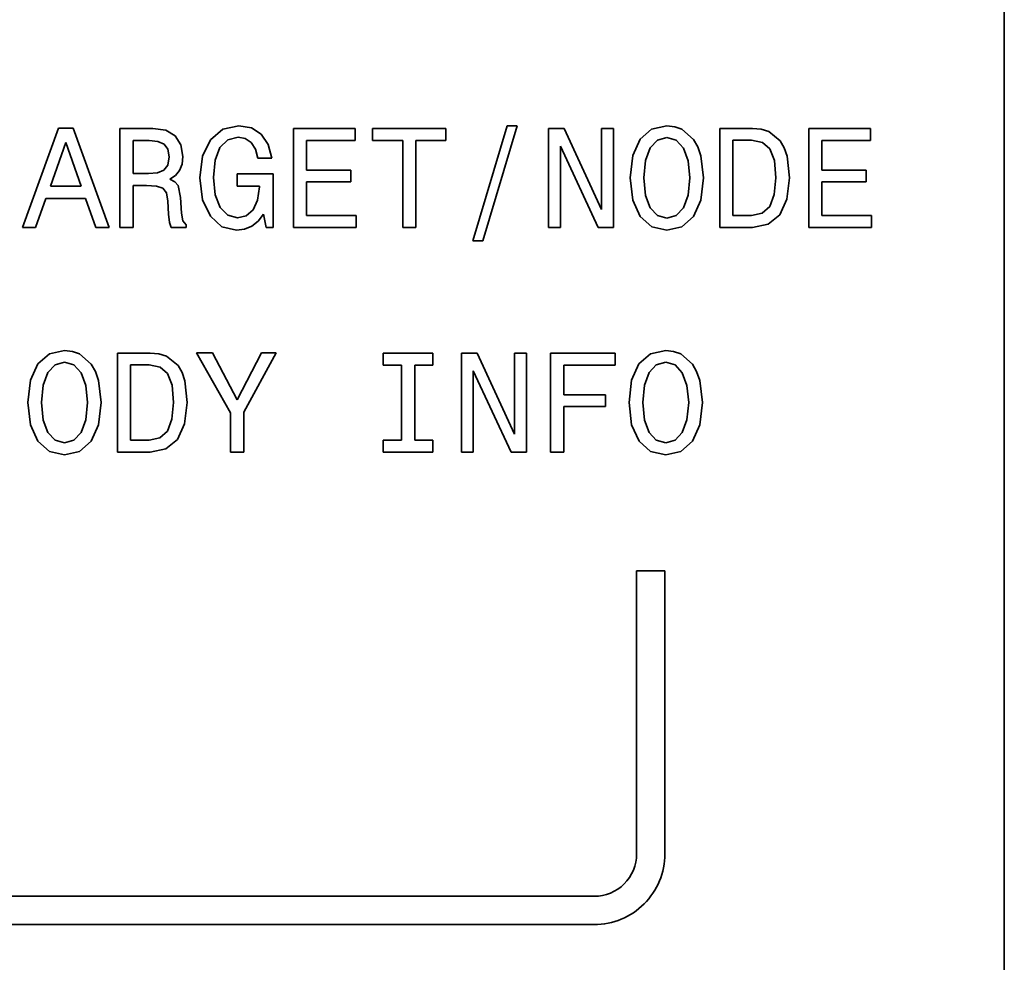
# Model space of a CAD drawing. Extents: x -62 to 331, y -17 to 221.
# Tile 15 of 16: x 296 to 331, y 154 to 187. Entities that reach past the tile are written whole.
import ezdxf

# ---------------------------------------------------------------- set-up
doc = ezdxf.new("R2010")
doc.units = 0

msp = doc.modelspace()

# ---------------------------------------------------------------- linework, layer by layer
at = {"color": 7, "lineweight": 35}
msp.add_line((330.648987, 11.882024), (330.648987, 219.882019), dxfattribs=at)
at = {"color": 2, "lineweight": 35, "ltscale": 0.093251}
msp.add_line((297.211914, 183.51828), (295.935974, 180.013245), dxfattribs=at)
at = {"color": 2, "lineweight": 35, "ltscale": 0.01286}
msp.add_line((297.726318, 183.51828), (297.211914, 183.51828), dxfattribs=at)
at = {"color": 2, "lineweight": 35, "ltscale": 0.093294}
msp.add_line((299.007294, 180.013245), (297.726318, 183.51828), dxfattribs=at)
at = {"color": 2, "lineweight": 35, "ltscale": 0.029251}
msp.add_line((300.550537, 183.513245), (299.380493, 183.513245), dxfattribs=at)
at = {"color": 2, "lineweight": 35, "ltscale": 0.0875}
for p, q in [((299.380493, 183.513245), (299.380493, 180.013245)), ((305.518097, 183.513245), (305.518097, 180.013245)), ((314.5354, 183.513245), (314.5354, 180.013245)), ((316.835114, 180.013245), (316.835114, 183.513245)), ((320.58728, 183.513245), (320.58728, 180.013245)), ((323.734253, 183.513245), (323.734253, 180.013245)), ((299.293365, 175.575424), (299.293365, 172.075424)), ((311.457642, 175.575424), (311.457642, 172.075424)), ((313.757355, 172.075424), (313.757355, 175.575424)), ((314.60965, 175.575424), (314.60965, 172.075424))]:
    msp.add_line(p, q, dxfattribs=at)
at = {"color": 2, "lineweight": 35, "ltscale": 0.011465}
msp.add_line((301.004425, 183.447678), (300.550537, 183.513245), dxfattribs=at)
at = {"color": 2, "lineweight": 35, "ltscale": 0.009602}
msp.add_line((301.33728, 183.256042), (301.004425, 183.447678), dxfattribs=at)
at = {"color": 2, "lineweight": 35, "ltscale": 0.014222}
msp.add_line((303.016663, 183.482986), (302.582947, 183.114838), dxfattribs=at)
at = {"color": 2, "lineweight": 35, "ltscale": 0.014715}
msp.add_line((303.591583, 183.60907), (303.016663, 183.482986), dxfattribs=at)
at = {"color": 2, "lineweight": 35, "ltscale": 0.011153}
msp.add_line((304.030365, 183.528381), (303.591583, 183.60907), dxfattribs=at)
at = {"color": 2, "lineweight": 35, "ltscale": 0.010317}
msp.add_line((304.378326, 183.306473), (304.030365, 183.528381), dxfattribs=at)
at = {"color": 2, "lineweight": 35, "ltscale": 0.054467}
for p, q in [((307.696777, 183.513245), (305.518097, 183.513245)), ((325.912933, 183.513245), (323.734253, 183.513245))]:
    msp.add_line(p, q, dxfattribs=at)
at = {"color": 2, "lineweight": 35, "ltscale": 0.010591}
for p, q in [((307.696777, 183.089615), (307.696777, 183.513245)), ((308.317108, 183.513245), (308.317108, 183.089615)), ((310.904266, 183.089615), (310.904266, 183.513245)), ((316.835114, 183.513245), (316.411469, 183.513245)), ((325.912933, 183.089615), (325.912933, 183.513245)), ((307.737122, 180.013245), (307.737122, 180.436874)), ((325.953278, 180.013245), (325.953278, 180.436874)), ((308.693939, 175.575424), (308.693939, 175.151794)), ((310.448975, 175.151794), (310.448975, 175.575424)), ((313.757355, 175.575424), (313.33371, 175.575424)), ((316.889191, 175.151794), (316.889191, 175.575424)), ((308.693939, 172.499054), (308.693939, 172.075424)), ((310.448975, 172.075424), (310.448975, 172.499054))]:
    msp.add_line(p, q, dxfattribs=at)
at = {"color": 2, "lineweight": 35, "ltscale": 0.064679}
msp.add_line((310.904266, 183.513245), (308.317108, 183.513245), dxfattribs=at)
at = {"color": 2, "lineweight": 35, "ltscale": 0.106067}
msp.add_line((313.077911, 183.60907), (311.862488, 179.54422), dxfattribs=at)
at = {"color": 2, "lineweight": 35, "ltscale": 0.106103}
msp.add_line((312.21048, 179.54422), (313.430939, 183.60907), dxfattribs=at)
at = {"color": 2, "lineweight": 35, "ltscale": 0.008826}
msp.add_line((313.430939, 183.60907), (313.077911, 183.60907), dxfattribs=at)
at = {"color": 2, "lineweight": 35, "ltscale": 0.013743}
for p, q in [((315.085114, 183.513245), (314.5354, 183.513245)), ((312.007355, 175.575424), (311.457642, 175.575424))]:
    msp.add_line(p, q, dxfattribs=at)
at = {"color": 2, "lineweight": 35, "ltscale": 0.079032}
for p, q in [((316.411469, 180.643646), (315.085114, 183.513245)), ((313.33371, 172.705826), (312.007355, 175.575424))]:
    msp.add_line(p, q, dxfattribs=at)
at = {"color": 2, "lineweight": 35, "ltscale": 0.07174}
for p, q in [((316.411469, 183.513245), (316.411469, 180.643646)), ((314.953979, 180.013245), (314.953979, 182.882843)), ((313.33371, 175.575424), (313.33371, 172.705826)), ((311.876221, 172.075424), (311.876221, 174.945023))]:
    msp.add_line(p, q, dxfattribs=at)
at = {"color": 2, "lineweight": 35, "ltscale": 0.013497}
for p, q in [((318.181641, 183.482986), (317.773163, 183.129959)), ((318.139893, 175.545166), (317.731415, 175.192139))]:
    msp.add_line(p, q, dxfattribs=at)
at = {"color": 2, "lineweight": 35, "ltscale": 0.013854}
for p, q in [((318.721283, 183.60907), (318.181641, 183.482986)), ((297.427368, 175.671249), (296.887756, 175.545166)), ((318.679535, 175.671249), (318.139893, 175.545166))]:
    msp.add_line(p, q, dxfattribs=at)
at = {"color": 2, "lineweight": 35, "ltscale": 0.00699}
for p, q in [((318.998657, 183.573761), (318.721283, 183.60907)), ((297.704742, 175.635941), (297.427368, 175.671249)), ((318.956909, 175.635941), (318.679535, 175.671249))]:
    msp.add_line(p, q, dxfattribs=at)
at = {"color": 2, "lineweight": 35, "ltscale": 0.0067}
for p, q in [((319.250824, 183.482986), (318.998657, 183.573761)), ((297.956909, 175.545166), (297.704742, 175.635941)), ((319.209076, 175.545166), (318.956909, 175.635941))]:
    msp.add_line(p, q, dxfattribs=at)
at = {"color": 2, "lineweight": 35, "ltscale": 0.013675}
for p, q in [((319.664368, 183.124924), (319.250824, 183.482986)), ((319.250824, 180.038467), (319.664368, 180.39653)), ((298.370453, 175.187103), (297.956909, 175.545166)), ((319.62262, 175.187103), (319.209076, 175.545166)), ((297.956909, 172.100647), (298.370453, 172.45871)), ((319.209076, 172.100647), (319.62262, 172.45871))]:
    msp.add_line(p, q, dxfattribs=at)
at = {"color": 2, "lineweight": 35, "ltscale": 0.029124}
for p, q in [((321.752258, 183.513245), (320.58728, 183.513245)), ((299.849518, 181.919586), (299.849518, 183.084564)), ((320.58728, 180.013245), (321.752258, 180.013245)), ((300.458344, 175.575424), (299.293365, 175.575424)), ((299.293365, 172.075424), (300.458344, 172.075424))]:
    msp.add_line(p, q, dxfattribs=at)
at = {"color": 2, "lineweight": 35, "ltscale": 0.007602}
msp.add_line((322.05484, 183.482986), (321.752258, 183.513245), dxfattribs=at)
at = {"color": 2, "lineweight": 35, "ltscale": 0.00698}
for p, q in [((322.322144, 183.402298), (322.05484, 183.482986)), ((301.028229, 175.464478), (300.760956, 175.545166))]:
    msp.add_line(p, q, dxfattribs=at)
at = {"color": 2, "lineweight": 35, "ltscale": 0.009409}
msp.add_line((301.539001, 182.938309), (301.33728, 183.256042), dxfattribs=at)
at = {"color": 2, "lineweight": 35, "ltscale": 0.016073}
msp.add_line((302.582947, 183.114838), (302.305573, 182.534851), dxfattribs=at)
at = {"color": 2, "lineweight": 35, "ltscale": 0.009629}
msp.add_line((302.920837, 182.837448), (303.193176, 183.109787), dxfattribs=at)
at = {"color": 2, "lineweight": 35, "ltscale": 0.009511}
msp.add_line((303.193176, 183.109787), (303.56134, 183.205612), dxfattribs=at)
at = {"color": 2, "lineweight": 35, "ltscale": 0.006429}
msp.add_line((303.56134, 183.205612), (303.813507, 183.155182), dxfattribs=at)
at = {"color": 2, "lineweight": 35, "ltscale": 0.00626}
msp.add_line((303.813507, 183.155182), (304.020264, 183.013962), dxfattribs=at)
at = {"color": 2, "lineweight": 35, "ltscale": 0.010981}
msp.add_line((304.625458, 182.943359), (304.378326, 183.306473), dxfattribs=at)
at = {"color": 2, "lineweight": 35, "ltscale": 0.015861}
for p, q in [((317.773163, 183.129959), (317.515961, 182.549988)), ((319.664368, 180.39653), (319.92157, 180.976501)), ((296.479248, 175.192139), (296.222046, 174.612167)), ((317.731415, 175.192139), (317.474213, 174.612167)), ((298.370453, 172.45871), (298.627655, 173.038681)), ((319.62262, 172.45871), (319.879822, 173.038681))]:
    msp.add_line(p, q, dxfattribs=at)
at = {"color": 2, "lineweight": 35, "ltscale": 0.008659}
for p, q in [((318.388428, 183.09465), (318.721283, 183.190475)), ((297.094513, 175.15683), (297.427368, 175.252655)), ((318.34668, 175.15683), (318.679535, 175.252655))]:
    msp.add_line(p, q, dxfattribs=at)
at = {"color": 2, "lineweight": 35, "ltscale": 0.008538}
for p, q in [((318.721283, 183.190475), (319.049103, 183.09465)), ((297.427368, 175.252655), (297.755188, 175.15683)), ((318.679535, 175.252655), (319.007355, 175.15683))]:
    msp.add_line(p, q, dxfattribs=at)
at = {"color": 2, "lineweight": 35, "ltscale": 0.007507}
for p, q in [((319.810608, 182.862671), (319.664368, 183.124924)), ((298.516693, 174.92485), (298.370453, 175.187103)), ((319.76886, 174.92485), (319.62262, 175.187103))]:
    msp.add_line(p, q, dxfattribs=at)
at = {"color": 2, "lineweight": 35, "ltscale": 0.013094}
for p, q in [((322.730652, 183.074478), (322.322144, 183.402298)), ((301.436737, 175.136658), (301.028229, 175.464478))]:
    msp.add_line(p, q, dxfattribs=at)
at = {"color": 2, "lineweight": 35, "ltscale": 0.040871}
for p, q in [((296.929504, 181.470734), (297.469116, 183.013962)), ((297.469116, 183.013962), (298.008759, 181.470734))]:
    msp.add_line(p, q, dxfattribs=at)
at = {"color": 2, "lineweight": 35, "ltscale": 0.014247}
msp.add_line((299.849518, 183.084564), (300.419403, 183.084564), dxfattribs=at)
at = {"color": 2, "lineweight": 35, "ltscale": 0.007728}
msp.add_line((300.419403, 183.084564), (300.727051, 183.054306), dxfattribs=at)
at = {"color": 2, "lineweight": 35, "ltscale": 0.005927}
msp.add_line((300.727051, 183.054306), (300.943909, 182.958496), dxfattribs=at)
at = {"color": 2, "lineweight": 35, "ltscale": 0.005573}
for p, q in [((300.943909, 182.958496), (301.080078, 182.781982)), ((301.075012, 182.212097), (300.938873, 182.035583))]:
    msp.add_line(p, q, dxfattribs=at)
at = {"color": 2, "lineweight": 35, "ltscale": 0.007027}
msp.add_line((301.080078, 182.781982), (301.125458, 182.504593), dxfattribs=at)
at = {"color": 2, "lineweight": 35, "ltscale": 0.010737}
msp.add_line((301.609619, 182.514679), (301.539001, 182.938309), dxfattribs=at)
at = {"color": 2, "lineweight": 35, "ltscale": 0.012012}
for p, q in [((302.74939, 182.388611), (302.920837, 182.837448)), ((302.925903, 180.714249), (302.754425, 181.163101))]:
    msp.add_line(p, q, dxfattribs=at)
at = {"color": 2, "lineweight": 35, "ltscale": 0.00703}
msp.add_line((304.020264, 183.013962), (304.17157, 182.776932), dxfattribs=at)
at = {"color": 2, "lineweight": 35, "ltscale": 0.008227}
msp.add_line((304.17157, 182.776932), (304.257294, 182.459213), dxfattribs=at)
at = {"color": 2, "lineweight": 35, "ltscale": 0.01254}
msp.add_line((304.756592, 182.459213), (304.625458, 182.943359), dxfattribs=at)
at = {"color": 2, "lineweight": 35, "ltscale": 0.026225}
for p, q in [((305.982086, 182.040619), (305.982086, 183.089615)), ((324.198212, 182.040619), (324.198212, 183.089615)), ((315.078674, 174.102798), (315.078674, 175.151794))]:
    msp.add_line(p, q, dxfattribs=at)
at = {"color": 2, "lineweight": 35, "ltscale": 0.042867}
msp.add_line((305.982086, 183.089615), (307.696777, 183.089615), dxfattribs=at)
at = {"color": 2, "lineweight": 35, "ltscale": 0.026603}
msp.add_line((308.317108, 183.089615), (309.381226, 183.089615), dxfattribs=at)
at = {"color": 2, "lineweight": 35, "ltscale": 0.076909}
for p, q in [((309.381226, 183.089615), (309.381226, 180.013245)), ((309.845184, 180.013245), (309.845184, 183.089615))]:
    msp.add_line(p, q, dxfattribs=at)
at = {"color": 2, "lineweight": 35, "ltscale": 0.026477}
msp.add_line((309.845184, 183.089615), (310.904266, 183.089615), dxfattribs=at)
at = {"color": 2, "lineweight": 35, "ltscale": 0.079192}
for p, q in [((314.953979, 182.882843), (316.295502, 180.013245)), ((311.876221, 174.945023), (313.217712, 172.075424))]:
    msp.add_line(p, q, dxfattribs=at)
at = {"color": 2, "lineweight": 35, "ltscale": 0.011968}
for p, q in [((317.964783, 182.373474), (318.131226, 182.822327)), ((319.472717, 181.153015), (319.306305, 180.704163)), ((296.670898, 174.435654), (296.837311, 174.884506)), ((317.923035, 174.435654), (318.089478, 174.884506)), ((298.178802, 173.215195), (298.01239, 172.766342)), ((319.430969, 173.215195), (319.264557, 172.766342))]:
    msp.add_line(p, q, dxfattribs=at)
at = {"color": 2, "lineweight": 35, "ltscale": 0.009365}
for p, q in [((318.131226, 182.822327), (318.388428, 183.09465)), ((318.388428, 180.431839), (318.131226, 180.704163)), ((319.306305, 180.704163), (319.049103, 180.431839)), ((296.837311, 174.884506), (297.094513, 175.15683)), ((318.089478, 174.884506), (318.34668, 175.15683)), ((297.094513, 172.494019), (296.837311, 172.766342)), ((298.01239, 172.766342), (297.755188, 172.494019)), ((318.34668, 172.494019), (318.089478, 172.766342)), ((319.264557, 172.766342), (319.007355, 172.494019))]:
    msp.add_line(p, q, dxfattribs=at)
at = {"color": 2, "lineweight": 35, "ltscale": 0.009457}
for p, q in [((319.049103, 183.09465), (319.306305, 182.817276)), ((297.755188, 175.15683), (298.01239, 174.879456)), ((319.007355, 175.15683), (319.264557, 174.879456))]:
    msp.add_line(p, q, dxfattribs=at)
at = {"color": 2, "lineweight": 35, "ltscale": 0.011967}
for p, q in [((319.306305, 182.817276), (319.472717, 182.368439)), ((298.01239, 174.879456), (298.178802, 174.430618)), ((319.264557, 174.879456), (319.430969, 174.430618))]:
    msp.add_line(p, q, dxfattribs=at)
at = {"color": 2, "lineweight": 35, "ltscale": 0.008414}
for p, q in [((319.92157, 182.544937), (319.810608, 182.862671)), ((298.627655, 174.607117), (298.516693, 174.92485)), ((319.879822, 174.607117), (319.76886, 174.92485))]:
    msp.add_line(p, q, dxfattribs=at)
at = {"color": 2, "lineweight": 35, "ltscale": 0.06657}
for p, q in [((321.056305, 180.431839), (321.056305, 183.09465)), ((299.76239, 172.494019), (299.76239, 175.15683))]:
    msp.add_line(p, q, dxfattribs=at)
at = {"color": 2, "lineweight": 35, "ltscale": 0.016516}
for p, q in [((321.056305, 183.09465), (321.716949, 183.09465)), ((321.716949, 180.431839), (321.056305, 180.431839)), ((299.76239, 175.15683), (300.423035, 175.15683)), ((300.423035, 172.494019), (299.76239, 172.494019))]:
    msp.add_line(p, q, dxfattribs=at)
at = {"color": 2, "lineweight": 35, "ltscale": 0.009767}
for p, q in [((321.716949, 183.09465), (322.10025, 183.019012)), ((300.423035, 175.15683), (300.806335, 175.081192))]:
    msp.add_line(p, q, dxfattribs=at)
at = {"color": 2, "lineweight": 35, "ltscale": 0.008753}
for p, q in [((322.10025, 183.019012), (322.362488, 182.787018)), ((300.806335, 175.081192), (301.068573, 174.849197))]:
    msp.add_line(p, q, dxfattribs=at)
at = {"color": 2, "lineweight": 35, "ltscale": 0.011053}
for p, q in [((322.362488, 182.787018), (322.518829, 182.373474)), ((322.513794, 181.173187), (322.357452, 180.759644)), ((301.068573, 174.849197), (301.224915, 174.435654)), ((301.219879, 173.235367), (301.063538, 172.821823))]:
    msp.add_line(p, q, dxfattribs=at)
at = {"color": 2, "lineweight": 35, "ltscale": 0.007006}
for p, q in [((322.871857, 182.832413), (322.730652, 183.074478)), ((301.577942, 174.894592), (301.436737, 175.136658))]:
    msp.add_line(p, q, dxfattribs=at)
at = {"color": 2, "lineweight": 35, "ltscale": 0.007974}
for p, q in [((322.972717, 182.529816), (322.871857, 182.832413)), ((301.678802, 174.591995), (301.577942, 174.894592))]:
    msp.add_line(p, q, dxfattribs=at)
at = {"color": 2, "lineweight": 35, "ltscale": 0.042868}
msp.add_line((324.198212, 183.089615), (325.912933, 183.089615), dxfattribs=at)
at = {"color": 2, "lineweight": 35, "ltscale": 0.00742}
msp.add_line((301.125458, 182.504593), (301.075012, 182.212097), dxfattribs=at)
at = {"color": 2, "lineweight": 35, "ltscale": 0.006725}
msp.add_line((301.579346, 182.247391), (301.609619, 182.514679), dxfattribs=at)
at = {"color": 2, "lineweight": 35, "ltscale": 0.019438}
msp.add_line((302.305573, 182.534851), (302.209747, 181.763245), dxfattribs=at)
at = {"color": 2, "lineweight": 35, "ltscale": 0.012482}
msp.add_line((304.257294, 182.459213), (304.756592, 182.459213), dxfattribs=at)
at = {"color": 2, "lineweight": 35, "ltscale": 0.019799}
for p, q in [((317.515961, 182.549988), (317.425171, 181.763245)), ((317.425171, 181.763245), (317.515961, 180.976501)), ((296.222046, 174.612167), (296.131256, 173.825424)), ((317.474213, 174.612167), (317.383423, 173.825424)), ((296.131256, 173.825424), (296.222046, 173.038681)), ((317.383423, 173.825424), (317.474213, 173.038681))]:
    msp.add_line(p, q, dxfattribs=at)
at = {"color": 2, "lineweight": 35, "ltscale": 0.019689}
for p, q in [((320.017395, 181.763245), (319.92157, 182.544937)), ((298.72348, 173.825424), (298.627655, 174.607117)), ((319.975647, 173.825424), (319.879822, 174.607117))]:
    msp.add_line(p, q, dxfattribs=at)
at = {"color": 2, "lineweight": 35, "ltscale": 0.01927}
for p, q in [((323.053406, 181.763245), (322.972717, 182.529816)), ((301.759491, 173.825424), (301.678802, 174.591995))]:
    msp.add_line(p, q, dxfattribs=at)
at = {"color": 2, "lineweight": 35, "ltscale": 0.005994}
msp.add_line((301.488556, 182.025497), (301.579346, 182.247391), dxfattribs=at)
at = {"color": 2, "lineweight": 35, "ltscale": 0.015319}
for p, q in [((302.693909, 181.778381), (302.74939, 182.388611)), ((317.909332, 181.763245), (317.964783, 182.373474)), ((296.615417, 173.825424), (296.670898, 174.435654)), ((317.867584, 173.825424), (317.923035, 174.435654))]:
    msp.add_line(p, q, dxfattribs=at)
at = {"color": 2, "lineweight": 35, "ltscale": 0.015205}
for p, q in [((319.472717, 182.368439), (319.533234, 181.763245)), ((298.178802, 174.430618), (298.239319, 173.825424)), ((319.430969, 174.430618), (319.491486, 173.825424))]:
    msp.add_line(p, q, dxfattribs=at)
at = {"color": 2, "lineweight": 35, "ltscale": 0.015308}
for p, q in [((322.518829, 182.373474), (322.569275, 181.763245)), ((301.224915, 174.435654), (301.27536, 173.825424))]:
    msp.add_line(p, q, dxfattribs=at)
at = {"color": 2, "lineweight": 35, "ltscale": 0.013491}
for p, q in [((300.38916, 181.919586), (299.849518, 181.919586)), ((313.217712, 172.075424), (313.757355, 172.075424))]:
    msp.add_line(p, q, dxfattribs=at)
at = {"color": 2, "lineweight": 35, "ltscale": 0.007968}
msp.add_line((300.706879, 181.944809), (300.38916, 181.919586), dxfattribs=at)
at = {"color": 2, "lineweight": 35, "ltscale": 0.006228}
msp.add_line((300.938873, 182.035583), (300.706879, 181.944809), dxfattribs=at)
at = {"color": 2, "lineweight": 35, "ltscale": 0.005947}
msp.add_line((301.14563, 181.7229), (301.347351, 181.848984), dxfattribs=at)
at = {"color": 2, "lineweight": 35, "ltscale": 0.005132}
msp.add_line((301.327179, 181.627075), (301.14563, 181.7229), dxfattribs=at)
at = {"color": 2, "lineweight": 35, "ltscale": 0.005651}
msp.add_line((301.347351, 181.848984), (301.488556, 182.025497), dxfattribs=at)
at = {"color": 2, "lineweight": 35, "ltscale": 0.019564}
msp.add_line((302.209747, 181.763245), (302.305573, 180.986588), dxfattribs=at)
at = {"color": 2, "lineweight": 35, "ltscale": 0.015456}
msp.add_line((302.754425, 181.163101), (302.693909, 181.778381), dxfattribs=at)
at = {"color": 2, "lineweight": 35, "ltscale": 0.031898}
msp.add_line((304.801971, 181.904449), (303.526031, 181.904449), dxfattribs=at)
at = {"color": 2, "lineweight": 35, "ltscale": 0.010717}
msp.add_line((303.526031, 181.904449), (303.526031, 181.475784), dxfattribs=at)
at = {"color": 2, "lineweight": 35, "ltscale": 0.04728}
msp.add_line((304.801971, 180.013245), (304.801971, 181.904449), dxfattribs=at)
at = {"color": 2, "lineweight": 35, "ltscale": 0.039085}
for p, q in [((307.545502, 182.040619), (305.982086, 182.040619)), ((325.761627, 182.040619), (324.198212, 182.040619)), ((305.982086, 181.62204), (307.545502, 181.62204)), ((324.198212, 181.62204), (325.761627, 181.62204))]:
    msp.add_line(p, q, dxfattribs=at)
at = {"color": 2, "lineweight": 35, "ltscale": 0.010464}
for p, q in [((307.545502, 181.62204), (307.545502, 182.040619)), ((325.761627, 181.62204), (325.761627, 182.040619)), ((314.5354, 180.013245), (314.953979, 180.013245)), ((316.5513, 173.684219), (316.5513, 174.102798)), ((311.457642, 172.075424), (311.876221, 172.075424))]:
    msp.add_line(p, q, dxfattribs=at)
at = {"color": 2, "lineweight": 35, "ltscale": 0.015444}
for p, q in [((317.964783, 181.147964), (317.909332, 181.763245)), ((296.670898, 173.210144), (296.615417, 173.825424)), ((317.923035, 173.210144), (317.867584, 173.825424))]:
    msp.add_line(p, q, dxfattribs=at)
at = {"color": 2, "lineweight": 35, "ltscale": 0.015331}
for p, q in [((319.533234, 181.763245), (319.472717, 181.153015)), ((298.239319, 173.825424), (298.178802, 173.215195)), ((319.491486, 173.825424), (319.430969, 173.215195))]:
    msp.add_line(p, q, dxfattribs=at)
at = {"color": 2, "lineweight": 35, "ltscale": 0.019814}
for p, q in [((319.92157, 180.976501), (320.017395, 181.763245)), ((298.627655, 173.038681), (298.72348, 173.825424)), ((319.879822, 173.038681), (319.975647, 173.825424))]:
    msp.add_line(p, q, dxfattribs=at)
at = {"color": 2, "lineweight": 35, "ltscale": 0.014816}
for p, q in [((322.569275, 181.763245), (322.513794, 181.173187)), ((301.27536, 173.825424), (301.219879, 173.235367))]:
    msp.add_line(p, q, dxfattribs=at)
at = {"color": 2, "lineweight": 35, "ltscale": 0.018922}
for p, q in [((322.962646, 181.01181), (323.053406, 181.763245)), ((301.668732, 173.07399), (301.759491, 173.825424))]:
    msp.add_line(p, q, dxfattribs=at)
at = {"color": 2, "lineweight": 35, "ltscale": 0.026981}
msp.add_line((298.008759, 181.470734), (296.929504, 181.470734), dxfattribs=at)
at = {"color": 2, "lineweight": 35, "ltscale": 0.036942}
msp.add_line((299.849518, 180.013245), (299.849518, 181.490906), dxfattribs=at)
at = {"color": 2, "lineweight": 35, "ltscale": 0.011978}
msp.add_line((299.849518, 181.490906), (300.328644, 181.490906), dxfattribs=at)
at = {"color": 2, "lineweight": 35, "ltscale": 0.008833}
msp.add_line((300.328644, 181.490906), (300.681641, 181.475784), dxfattribs=at)
at = {"color": 2, "lineweight": 35, "ltscale": 0.005822}
msp.add_line((300.681641, 181.475784), (300.903564, 181.405182), dxfattribs=at)
at = {"color": 2, "lineweight": 35, "ltscale": 0.005145}
msp.add_line((300.903564, 181.405182), (301.024597, 181.238754), dxfattribs=at)
at = {"color": 2, "lineweight": 35, "ltscale": 0.004377}
msp.add_line((301.443176, 181.495956), (301.327179, 181.627075), dxfattribs=at)
at = {"color": 2, "lineweight": 35, "ltscale": 0.010682}
msp.add_line((301.528931, 181.077362), (301.443176, 181.495956), dxfattribs=at)
at = {"color": 2, "lineweight": 35, "ltscale": 0.019669}
msp.add_line((303.526031, 181.475784), (304.312775, 181.475784), dxfattribs=at)
at = {"color": 2, "lineweight": 35, "ltscale": 0.011698}
msp.add_line((304.312775, 181.445526), (304.252258, 180.981537), dxfattribs=at)
at = {"color": 2, "lineweight": 35, "ltscale": 0.000756}
msp.add_line((304.312775, 181.475784), (304.312775, 181.445526), dxfattribs=at)
at = {"color": 2, "lineweight": 35, "ltscale": 0.029629}
for p, q in [((305.982086, 180.436874), (305.982086, 181.62204)), ((324.198212, 180.436874), (324.198212, 181.62204))]:
    msp.add_line(p, q, dxfattribs=at)
at = {"color": 2, "lineweight": 35, "ltscale": 0.027318}
for p, q in [((296.399963, 180.013245), (296.768097, 181.042068)), ((298.16507, 181.042068), (298.533234, 180.013245))]:
    msp.add_line(p, q, dxfattribs=at)
at = {"color": 2, "lineweight": 35, "ltscale": 0.034924}
msp.add_line((296.768097, 181.042068), (298.16507, 181.042068), dxfattribs=at)
at = {"color": 2, "lineweight": 35, "ltscale": 0.007545}
msp.add_line((301.024597, 181.238754), (301.075012, 180.941193), dxfattribs=at)
at = {"color": 2, "lineweight": 35, "ltscale": 0.014148}
msp.add_line((301.564209, 180.512527), (301.528931, 181.077362), dxfattribs=at)
at = {"color": 2, "lineweight": 35, "ltscale": 0.01185}
for p, q in [((318.131226, 180.704163), (317.964783, 181.147964)), ((318.089478, 172.766342), (317.923035, 173.210144))]:
    msp.add_line(p, q, dxfattribs=at)
at = {"color": 2, "lineweight": 35, "ltscale": 0.01512}
for p, q in [((322.71048, 180.462097), (322.962646, 181.01181)), ((301.416565, 172.524277), (301.668732, 173.07399))]:
    msp.add_line(p, q, dxfattribs=at)
at = {"color": 2, "lineweight": 35, "ltscale": 0.011365}
msp.add_line((301.075012, 180.941193), (301.10025, 180.487305), dxfattribs=at)
at = {"color": 2, "lineweight": 35, "ltscale": 0.016072}
msp.add_line((302.305573, 180.986588), (302.582947, 180.406616), dxfattribs=at)
at = {"color": 2, "lineweight": 35, "ltscale": 0.009539}
msp.add_line((303.193176, 180.441925), (302.925903, 180.714249), dxfattribs=at)
at = {"color": 2, "lineweight": 35, "ltscale": 0.009475}
msp.add_line((304.252258, 180.981537), (304.090881, 180.638611), dxfattribs=at)
at = {"color": 2, "lineweight": 35, "ltscale": 0.015913}
for p, q in [((317.515961, 180.976501), (317.778198, 180.39653)), ((296.222046, 173.038681), (296.484283, 172.45871)), ((317.474213, 173.038681), (317.73645, 172.45871))]:
    msp.add_line(p, q, dxfattribs=at)
at = {"color": 2, "lineweight": 35, "ltscale": 0.009101}
for p, q in [((322.357452, 180.759644), (322.090149, 180.512527)), ((301.063538, 172.821823), (300.796234, 172.574707))]:
    msp.add_line(p, q, dxfattribs=at)
at = {"color": 2, "lineweight": 35, "ltscale": 0.007477}
msp.add_line((301.10025, 180.487305), (301.130493, 180.189758), dxfattribs=at)
at = {"color": 2, "lineweight": 35, "ltscale": 0.006633}
msp.add_line((301.604553, 180.250275), (301.564209, 180.512527), dxfattribs=at)
at = {"color": 2, "lineweight": 35, "ltscale": 0.013748}
msp.add_line((302.582947, 180.406616), (302.991455, 180.038467), dxfattribs=at)
at = {"color": 2, "lineweight": 35, "ltscale": 0.008869}
msp.add_line((303.536133, 180.351135), (303.193176, 180.441925), dxfattribs=at)
at = {"color": 2, "lineweight": 35, "ltscale": 0.00789}
msp.add_line((303.84375, 180.421753), (303.536133, 180.351135), dxfattribs=at)
at = {"color": 2, "lineweight": 35, "ltscale": 0.00822}
msp.add_line((304.090881, 180.638611), (303.84375, 180.421753), dxfattribs=at)
at = {"color": 2, "lineweight": 35, "ltscale": 0.007818}
msp.add_line((304.27243, 180.235153), (304.464081, 180.482269), dxfattribs=at)
at = {"color": 2, "lineweight": 35, "ltscale": 0.01192}
msp.add_line((304.464081, 180.482269), (304.549805, 180.013245), dxfattribs=at)
at = {"color": 2, "lineweight": 35, "ltscale": 0.043876}
for p, q in [((307.737122, 180.436874), (305.982086, 180.436874)), ((310.448975, 175.575424), (308.693939, 175.575424)), ((308.693939, 172.075424), (310.448975, 172.075424))]:
    msp.add_line(p, q, dxfattribs=at)
at = {"color": 2, "lineweight": 35, "ltscale": 0.01358}
for p, q in [((317.778198, 180.39653), (318.186707, 180.038467)), ((318.721283, 179.917419), (319.250824, 180.038467)), ((296.484283, 172.45871), (296.892792, 172.100647)), ((317.73645, 172.45871), (318.144958, 172.100647)), ((297.427368, 171.979599), (297.956909, 172.100647)), ((318.679535, 171.979599), (319.209076, 172.100647))]:
    msp.add_line(p, q, dxfattribs=at)
at = {"color": 2, "lineweight": 35, "ltscale": 0.008625}
for p, q in [((318.721283, 180.341049), (318.388428, 180.431839)), ((297.427368, 172.403229), (297.094513, 172.494019)), ((318.679535, 172.403229), (318.34668, 172.494019))]:
    msp.add_line(p, q, dxfattribs=at)
at = {"color": 2, "lineweight": 35, "ltscale": 0.008504}
for p, q in [((319.049103, 180.431839), (318.721283, 180.341049)), ((297.755188, 172.494019), (297.427368, 172.403229)), ((319.007355, 172.494019), (318.679535, 172.403229))]:
    msp.add_line(p, q, dxfattribs=at)
at = {"color": 2, "lineweight": 35, "ltscale": 0.009546}
for p, q in [((322.090149, 180.512527), (321.716949, 180.431839)), ((300.796234, 172.574707), (300.423035, 172.494019))]:
    msp.add_line(p, q, dxfattribs=at)
at = {"color": 2, "lineweight": 35, "ltscale": 0.013254}
for p, q in [((322.301971, 180.124191), (322.71048, 180.462097)), ((301.008057, 172.186371), (301.416565, 172.524277))]:
    msp.add_line(p, q, dxfattribs=at)
at = {"color": 2, "lineweight": 35, "ltscale": 0.043877}
msp.add_line((325.953278, 180.436874), (324.198212, 180.436874), dxfattribs=at)
at = {"color": 2, "lineweight": 35, "ltscale": 0.0116}
msp.add_line((295.935974, 180.013245), (296.399963, 180.013245), dxfattribs=at)
at = {"color": 2, "lineweight": 35, "ltscale": 0.011852}
msp.add_line((298.533234, 180.013245), (299.007294, 180.013245), dxfattribs=at)
at = {"color": 2, "lineweight": 35, "ltscale": 0.011726}
for p, q in [((299.380493, 180.013245), (299.849518, 180.013245)), ((303.292633, 172.075424), (303.761658, 172.075424)), ((314.60965, 172.075424), (315.078674, 172.075424))]:
    msp.add_line(p, q, dxfattribs=at)
at = {"color": 2, "lineweight": 35, "ltscale": 0.004665}
msp.add_line((301.130493, 180.189758), (301.19101, 180.013245), dxfattribs=at)
at = {"color": 2, "lineweight": 35, "ltscale": 0.013239}
msp.add_line((301.19101, 180.013245), (301.720551, 180.013245), dxfattribs=at)
at = {"color": 2, "lineweight": 35, "ltscale": 0.004569}
msp.add_line((301.720551, 180.10907), (301.604553, 180.250275), dxfattribs=at)
at = {"color": 2, "lineweight": 35, "ltscale": 0.002396}
msp.add_line((301.720551, 180.013245), (301.720551, 180.10907), dxfattribs=at)
at = {"color": 2, "lineweight": 35, "ltscale": 0.013211}
msp.add_line((302.991455, 180.038467), (303.505859, 179.917419), dxfattribs=at)
at = {"color": 2, "lineweight": 35, "ltscale": 0.006907}
msp.add_line((303.793335, 179.957764), (304.050537, 180.05864), dxfattribs=at)
at = {"color": 2, "lineweight": 35, "ltscale": 0.007088}
msp.add_line((304.050537, 180.05864), (304.27243, 180.235153), dxfattribs=at)
at = {"color": 2, "lineweight": 35, "ltscale": 0.006304}
msp.add_line((304.549805, 180.013245), (304.801971, 180.013245), dxfattribs=at)
at = {"color": 2, "lineweight": 35, "ltscale": 0.055476}
for p, q in [((305.518097, 180.013245), (307.737122, 180.013245)), ((323.734253, 180.013245), (325.953278, 180.013245))]:
    msp.add_line(p, q, dxfattribs=at)
at = {"color": 2, "lineweight": 35, "ltscale": 0.011599}
msp.add_line((309.381226, 180.013245), (309.845184, 180.013245), dxfattribs=at)
at = {"color": 2, "lineweight": 35, "ltscale": 0.01349}
msp.add_line((316.295502, 180.013245), (316.835114, 180.013245), dxfattribs=at)
at = {"color": 2, "lineweight": 35, "ltscale": 0.013703}
for p, q in [((318.186707, 180.038467), (318.721283, 179.917419)), ((296.892792, 172.100647), (297.427368, 171.979599)), ((318.144958, 172.100647), (318.679535, 171.979599))]:
    msp.add_line(p, q, dxfattribs=at)
at = {"color": 2, "lineweight": 35, "ltscale": 0.01402}
for p, q in [((321.752258, 180.013245), (322.301971, 180.124191)), ((300.458344, 172.075424), (301.008057, 172.186371))]:
    msp.add_line(p, q, dxfattribs=at)
at = {"color": 2, "lineweight": 35, "ltscale": 0.007257}
msp.add_line((303.505859, 179.917419), (303.793335, 179.957764), dxfattribs=at)
at = {"color": 2, "lineweight": 35, "ltscale": 0.0087}
msp.add_line((311.862488, 179.54422), (312.21048, 179.54422), dxfattribs=at)
at = {"color": 2, "lineweight": 35, "ltscale": 0.013498}
msp.add_line((296.887756, 175.545166), (296.479248, 175.192139), dxfattribs=at)
at = {"color": 2, "lineweight": 35, "ltscale": 0.007603}
msp.add_line((300.760956, 175.545166), (300.458344, 175.575424), dxfattribs=at)
at = {"color": 2, "lineweight": 35, "ltscale": 0.013995}
msp.add_line((302.652161, 175.58046), (302.092346, 175.58046), dxfattribs=at)
at = {"color": 2, "lineweight": 35, "ltscale": 0.060865}
msp.add_line((302.092346, 175.58046), (303.292633, 173.462311), dxfattribs=at)
at = {"color": 2, "lineweight": 35, "ltscale": 0.046865}
msp.add_line((303.524628, 173.921249), (302.652161, 175.58046), dxfattribs=at)
at = {"color": 2, "lineweight": 35, "ltscale": 0.046749}
msp.add_line((304.387024, 175.58046), (303.524628, 173.921249), dxfattribs=at)
at = {"color": 2, "lineweight": 35, "ltscale": 0.05959}
msp.add_line((303.761658, 173.492569), (304.91153, 175.58046), dxfattribs=at)
at = {"color": 2, "lineweight": 35, "ltscale": 0.013113}
msp.add_line((304.91153, 175.58046), (304.387024, 175.58046), dxfattribs=at)
at = {"color": 2, "lineweight": 35, "ltscale": 0.056989}
msp.add_line((316.889191, 175.575424), (314.60965, 175.575424), dxfattribs=at)
at = {"color": 2, "lineweight": 35, "ltscale": 0.016138}
for p, q in [((308.693939, 175.151794), (309.339478, 175.151794)), ((309.803436, 175.151794), (310.448975, 175.151794)), ((309.339478, 172.499054), (308.693939, 172.499054)), ((310.448975, 172.499054), (309.803436, 172.499054))]:
    msp.add_line(p, q, dxfattribs=at)
at = {"color": 2, "lineweight": 35, "ltscale": 0.066319}
for p, q in [((309.339478, 175.151794), (309.339478, 172.499054)), ((309.803436, 172.499054), (309.803436, 175.151794))]:
    msp.add_line(p, q, dxfattribs=at)
at = {"color": 2, "lineweight": 35, "ltscale": 0.045263}
msp.add_line((315.078674, 175.151794), (316.889191, 175.151794), dxfattribs=at)
at = {"color": 2, "lineweight": 35, "ltscale": 0.036816}
for p, q in [((316.5513, 174.102798), (315.078674, 174.102798)), ((315.078674, 173.684219), (316.5513, 173.684219))]:
    msp.add_line(p, q, dxfattribs=at)
at = {"color": 2, "lineweight": 35, "ltscale": 0.034672}
msp.add_line((303.292633, 173.462311), (303.292633, 172.075424), dxfattribs=at)
at = {"color": 2, "lineweight": 35, "ltscale": 0.035429}
msp.add_line((303.761658, 172.075424), (303.761658, 173.492569), dxfattribs=at)
at = {"color": 2, "lineweight": 35, "ltscale": 0.04022}
msp.add_line((315.078674, 172.075424), (315.078674, 173.684219), dxfattribs=at)
at = {"color": 2, "lineweight": 35, "ltscale": 0.011849}
msp.add_line((296.837311, 172.766342), (296.670898, 173.210144), dxfattribs=at)
at = {"color": 2, "lineweight": 35, "ltscale": 0.025}
msp.add_line((318.648987, 167.882019), (317.648987, 167.882019), dxfattribs=at)
at = {"color": 2, "lineweight": 35, "ltscale": 0.25}
for p, q in [((317.648987, 157.882019), (317.648987, 167.882019)), ((318.648987, 157.882019), (318.648987, 167.882019))]:
    msp.add_line(p, q, dxfattribs=at)
at = {"color": 2, "lineweight": 35}
for p, q in [((170.149002, 156.382019), (316.148987, 156.382019)), ((170.149002, 155.382019), (316.148987, 155.382019))]:
    msp.add_line(p, q, dxfattribs=at)
for radius in [2.5, 1.5]:
    msp.add_arc((316.148987, 157.882019), radius, 269.999997, 0, dxfattribs=at)

doc.saveas('drawing.dxf')
